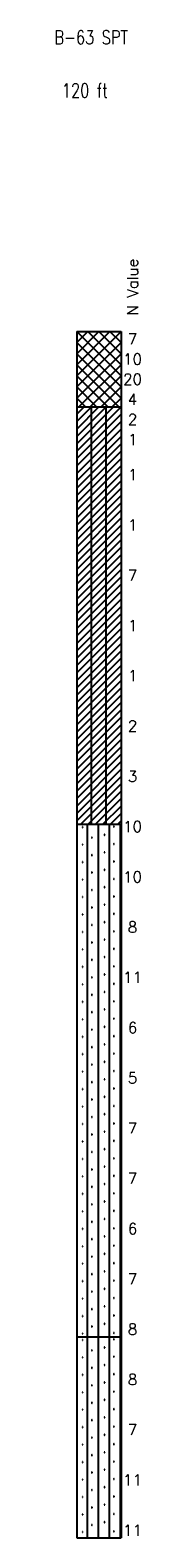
# Model space of a CAD drawing. Extents: x -973 to -50, y -112 to 38.
# Tile 13 of 16: x -258 to -250, y -112 to 37. Entities that reach past the tile are written whole.
import ezdxf
from ezdxf.enums import TextEntityAlignment as Align

# ---------------------------------------------------------------- set-up
doc = ezdxf.new("R2010")
doc.units = 0
doc.header["$MEASUREMENT"] = 0
doc.linetypes.add('SOLID', pattern=[0])
doc.layers.get('0').update_dxf_attribs({"linetype": 'SOLID'})
doc.styles.add('ROMAND', font='romand', dxfattribs={"height": 1})
doc.styles.get("Standard").update_dxf_attribs({"font": 'romans.shx'})

msp = doc.modelspace()

# ---------------------------------------------------------------- linework, layer by layer
for p, q in [((-256.19, 7.5), (-256.19, -92.5)), ((-256.19, 7.5), (-251.78, 7.5)), ((-256.19, 3.09), (-251.78, 7.5)), ((-256.19, 4.19), (-252.89, 7.5)), ((-256.19, 5.29), (-253.99, 7.5)), ((-256.19, 6.4), (-255.09, 7.5)), ((-256.19, 7.5), (-251.78, 3.09)), ((-255.09, 7.5), (-251.78, 4.19)), ((-253.99, 7.5), (-251.78, 5.29)), ((-252.89, 7.5), (-251.78, 6.4)), ((-251.78, 7.5), (-251.78, -92.5)), ((-251.78, 7.5), (-251.78, 7.5)), ((-256.19, 1.99), (-251.78, 6.4)), ((-256.19, 6.4), (-251.78, 1.99)), ((-256.19, 0.88), (-251.78, 5.29)), ((-256.19, 5.29), (-251.78, 0.88)), ((-256.19, 4.19), (-252, 0)), ((-256.19, 3.09), (-253.11, 0)), ((-255.97, 0), (-251.78, 4.19)), ((-254.87, 0), (-251.78, 3.09)), ((-256.19, 1.99), (-254.21, 0)), ((-253.77, 0), (-251.78, 1.99)), ((-256.19, 0.88), (-255.31, 0)), ((-256.19, -4.41), (-251.78, 0)), ((-256.19, -3.68), (-252.52, 0)), ((-256.19, -2.94), (-253.25, 0)), ((-256.19, -2.21), (-253.99, 0)), ((-256.19, -1.47), (-254.72, 0)), ((-256.19, -0.74), (-255.46, 0)), ((-256.19, 0), (-251.78, 0)), ((-254.72, -41.5), (-254.72, 0)), ((-253.25, -41.5), (-253.25, 0)), ((-252.66, 0), (-251.78, 0.88)), ((-256.19, -5.15), (-251.78, -0.74)), ((-256.19, -5.88), (-251.78, -1.47)), ((-256.19, -6.62), (-251.78, -2.21)), ((-256.19, -7.35), (-251.78, -2.94)), ((-256.19, -8.09), (-251.78, -3.68)), ((-256.19, -8.82), (-251.78, -4.41)), ((-256.19, -9.56), (-251.78, -5.15)), ((-256.19, -10.29), (-251.78, -5.88)), ((-256.19, -11.03), (-251.78, -6.62)), ((-256.19, -11.76), (-251.78, -7.35)), ((-256.19, -12.5), (-251.78, -8.09)), ((-256.19, -13.24), (-251.78, -8.82)), ((-256.19, -13.97), (-251.78, -9.56)), ((-256.19, -14.71), (-251.78, -10.29)), ((-256.19, -15.44), (-251.78, -11.03)), ((-256.19, -16.18), (-251.78, -11.76)), ((-256.19, -16.91), (-251.78, -12.5)), ((-256.19, -17.65), (-251.78, -13.24)), ((-256.19, -18.38), (-251.78, -13.97)), ((-256.19, -19.12), (-251.78, -14.71)), ((-256.19, -19.85), (-251.78, -15.44)), ((-256.19, -20.59), (-251.78, -16.18)), ((-256.19, -21.32), (-251.78, -16.91)), ((-256.19, -22.06), (-251.78, -17.65)), ((-256.19, -22.79), (-251.78, -18.38)), ((-256.19, -23.53), (-251.78, -19.12)), ((-256.19, -24.26), (-251.78, -19.85)), ((-256.19, -25), (-251.78, -20.59)), ((-256.19, -25.74), (-251.78, -21.32)), ((-256.19, -26.47), (-251.78, -22.06)), ((-256.19, -27.21), (-251.78, -22.79)), ((-256.19, -27.94), (-251.78, -23.53)), ((-256.19, -28.68), (-251.78, -24.26)), ((-256.19, -29.41), (-251.78, -25)), ((-256.19, -30.15), (-251.78, -25.74)), ((-256.19, -30.88), (-251.78, -26.47)), ((-256.19, -31.62), (-251.78, -27.21)), ((-256.19, -32.35), (-251.78, -27.94)), ((-256.19, -33.09), (-251.78, -28.68)), ((-256.19, -33.82), (-251.78, -29.41)), ((-256.19, -34.56), (-251.78, -30.15)), ((-256.19, -35.29), (-251.78, -30.88)), ((-256.19, -36.03), (-251.78, -31.62)), ((-256.19, -36.76), (-251.78, -32.35)), ((-256.19, -37.5), (-251.78, -33.09)), ((-256.19, -38.24), (-251.78, -33.82)), ((-256.19, -38.97), (-251.78, -34.56)), ((-256.19, -39.71), (-251.78, -35.29)), ((-256.19, -40.44), (-251.78, -36.03)), ((-256.19, -41.18), (-251.78, -36.76)), ((-255.78, -41.5), (-251.78, -37.5)), ((-255.05, -41.5), (-251.78, -38.24)), ((-254.31, -41.5), (-251.78, -38.97)), ((-253.58, -41.5), (-251.78, -39.71)), ((-252.84, -41.5), (-251.78, -40.44)), ((-256.19, -41.5), (-251.78, -41.5)), ((-255.62, -41.79), (-255.63, -41.81)), ((-255.63, -41.81), (-255.62, -41.84)), ((-255.59, -41.79), (-255.62, -41.79)), ((-255.62, -41.84), (-255.59, -41.84)), ((-255.57, -41.81), (-255.59, -41.79)), ((-255.59, -41.84), (-255.57, -41.81)), ((-255.11, -92.5), (-255.11, -41.5)), ((-254.02, -92.5), (-254.02, -41.5)), ((-252.94, -92.5), (-252.94, -41.5)), ((-252.5, -41.73), (-252.52, -41.75)), ((-252.52, -41.75), (-252.5, -41.78)), ((-252.47, -41.73), (-252.5, -41.73)), ((-252.5, -41.78), (-252.47, -41.78)), ((-252.46, -41.75), (-252.47, -41.73)), ((-252.47, -41.78), (-252.46, -41.75)), ((-252.11, -41.5), (-251.78, -41.18)), ((-251.85, -92.5), (-251.85, -41.5)), ((-254.69, -42.83), (-254.71, -42.85)), ((-254.71, -42.85), (-254.69, -42.88)), ((-254.66, -42.83), (-254.69, -42.83)), ((-254.69, -42.88), (-254.66, -42.88)), ((-254.65, -42.85), (-254.66, -42.83)), ((-254.66, -42.88), (-254.65, -42.85)), ((-253.43, -42.54), (-253.45, -42.57)), ((-253.45, -42.57), (-253.43, -42.59)), ((-253.41, -42.54), (-253.43, -42.54)), ((-253.43, -42.59), (-253.41, -42.59)), ((-253.39, -42.57), (-253.41, -42.54)), ((-253.41, -42.59), (-253.39, -42.57)), ((-252.5, -43.46), (-252.52, -43.49)), ((-252.52, -43.49), (-252.5, -43.51)), ((-252.47, -43.46), (-252.5, -43.46)), ((-252.46, -43.49), (-252.47, -43.46)), ((-252.47, -43.51), (-252.46, -43.49)), ((-255.62, -43.52), (-255.63, -43.55)), ((-255.63, -43.55), (-255.62, -43.57)), ((-255.59, -43.52), (-255.62, -43.52)), ((-255.62, -43.57), (-255.59, -43.57)), ((-255.57, -43.55), (-255.59, -43.52)), ((-255.59, -43.57), (-255.57, -43.55)), ((-254.69, -44.56), (-254.71, -44.59)), ((-254.71, -44.59), (-254.69, -44.61)), ((-254.66, -44.56), (-254.69, -44.56)), ((-254.69, -44.61), (-254.66, -44.61)), ((-254.65, -44.59), (-254.66, -44.56)), ((-254.66, -44.61), (-254.65, -44.59)), ((-253.43, -44.28), (-253.45, -44.31)), ((-253.45, -44.31), (-253.43, -44.33)), ((-253.41, -44.28), (-253.43, -44.28)), ((-253.43, -44.33), (-253.41, -44.33)), ((-253.39, -44.31), (-253.41, -44.28)), ((-253.41, -44.33), (-253.39, -44.31)), ((-252.5, -43.51), (-252.47, -43.51)), ((-255.62, -45.26), (-255.63, -45.28)), ((-255.63, -45.28), (-255.62, -45.31)), ((-255.59, -45.26), (-255.62, -45.26)), ((-255.62, -45.31), (-255.59, -45.31)), ((-255.57, -45.28), (-255.59, -45.26)), ((-255.59, -45.31), (-255.57, -45.28)), ((-254.69, -46.3), (-254.71, -46.32)), ((-254.71, -46.32), (-254.69, -46.35)), ((-254.66, -46.3), (-254.69, -46.3)), ((-254.69, -46.35), (-254.66, -46.35)), ((-254.65, -46.32), (-254.66, -46.3)), ((-254.66, -46.35), (-254.65, -46.32)), ((-253.43, -46.02), (-253.45, -46.04)), ((-253.45, -46.04), (-253.43, -46.07)), ((-253.41, -46.02), (-253.43, -46.02)), ((-253.43, -46.07), (-253.41, -46.07)), ((-253.39, -46.04), (-253.41, -46.02)), ((-253.41, -46.07), (-253.39, -46.04)), ((-252.5, -45.2), (-252.52, -45.23)), ((-252.52, -45.23), (-252.5, -45.25)), ((-252.47, -45.2), (-252.5, -45.2)), ((-252.5, -45.25), (-252.47, -45.25)), ((-252.46, -45.23), (-252.47, -45.2)), ((-252.47, -45.25), (-252.46, -45.23)), ((-255.62, -47), (-255.63, -47.02)), ((-255.63, -47.02), (-255.62, -47.05)), ((-255.59, -47), (-255.62, -47)), ((-255.62, -47.05), (-255.59, -47.05)), ((-255.57, -47.02), (-255.59, -47)), ((-255.59, -47.05), (-255.57, -47.02)), ((-253.43, -47.75), (-253.45, -47.78)), ((-253.45, -47.78), (-253.43, -47.81)), ((-253.41, -47.75), (-253.43, -47.75)), ((-253.43, -47.81), (-253.41, -47.81)), ((-253.39, -47.78), (-253.41, -47.75)), ((-253.41, -47.81), (-253.39, -47.78)), ((-252.5, -46.94), (-252.52, -46.96)), ((-252.52, -46.96), (-252.5, -46.99)), ((-252.47, -46.94), (-252.5, -46.94)), ((-252.5, -46.99), (-252.47, -46.99)), ((-252.46, -46.96), (-252.47, -46.94)), ((-252.47, -46.99), (-252.46, -46.96)), ((-255.62, -48.73), (-255.63, -48.76)), ((-255.63, -48.76), (-255.62, -48.78)), ((-255.59, -48.73), (-255.62, -48.73)), ((-255.62, -48.78), (-255.59, -48.78)), ((-255.57, -48.76), (-255.59, -48.73)), ((-255.59, -48.78), (-255.57, -48.76)), ((-254.69, -48.04), (-254.71, -48.06)), ((-254.71, -48.06), (-254.69, -48.09)), ((-254.66, -48.04), (-254.69, -48.04)), ((-254.69, -48.09), (-254.66, -48.09)), ((-254.65, -48.06), (-254.66, -48.04)), ((-254.66, -48.09), (-254.65, -48.06)), ((-252.5, -48.68), (-252.52, -48.7)), ((-252.52, -48.7), (-252.5, -48.73)), ((-252.47, -48.68), (-252.5, -48.68)), ((-252.5, -48.73), (-252.47, -48.73)), ((-252.46, -48.7), (-252.47, -48.68)), ((-252.47, -48.73), (-252.46, -48.7)), ((-255.62, -50.47), (-255.63, -50.49)), ((-255.63, -50.49), (-255.62, -50.52)), ((-255.59, -50.47), (-255.62, -50.47)), ((-255.62, -50.52), (-255.59, -50.52)), ((-255.57, -50.49), (-255.59, -50.47)), ((-255.59, -50.52), (-255.57, -50.49)), ((-254.69, -49.77), (-254.71, -49.8)), ((-254.71, -49.8), (-254.69, -49.82)), ((-254.66, -49.77), (-254.69, -49.77)), ((-254.69, -49.82), (-254.66, -49.82)), ((-254.65, -49.8), (-254.66, -49.77)), ((-254.66, -49.82), (-254.65, -49.8)), ((-253.43, -49.49), (-253.45, -49.52)), ((-253.45, -49.52), (-253.43, -49.54)), ((-253.41, -49.49), (-253.43, -49.49)), ((-253.43, -49.54), (-253.41, -49.54)), ((-253.39, -49.52), (-253.41, -49.49)), ((-253.41, -49.54), (-253.39, -49.52)), ((-252.5, -50.41), (-252.52, -50.44)), ((-252.52, -50.44), (-252.5, -50.46)), ((-252.47, -50.41), (-252.5, -50.41)), ((-252.5, -50.46), (-252.47, -50.46)), ((-252.46, -50.44), (-252.47, -50.41)), ((-252.47, -50.46), (-252.46, -50.44)), ((-255.62, -52.21), (-255.63, -52.23)), ((-255.63, -52.23), (-255.62, -52.26)), ((-255.59, -52.21), (-255.62, -52.21)), ((-255.62, -52.26), (-255.59, -52.26)), ((-255.57, -52.23), (-255.59, -52.21)), ((-255.59, -52.26), (-255.57, -52.23)), ((-254.69, -51.51), (-254.71, -51.53)), ((-254.71, -51.53), (-254.69, -51.56)), ((-254.66, -51.51), (-254.69, -51.51)), ((-254.69, -51.56), (-254.66, -51.56)), ((-254.65, -51.53), (-254.66, -51.51)), ((-254.66, -51.56), (-254.65, -51.53)), ((-253.43, -51.23), (-253.45, -51.25)), ((-253.45, -51.25), (-253.43, -51.28)), ((-253.41, -51.23), (-253.43, -51.23)), ((-253.43, -51.28), (-253.41, -51.28)), ((-253.39, -51.25), (-253.41, -51.23)), ((-253.41, -51.28), (-253.39, -51.25)), ((-252.5, -52.15), (-252.52, -52.17)), ((-252.52, -52.17), (-252.5, -52.2)), ((-252.47, -52.15), (-252.5, -52.15)), ((-252.5, -52.2), (-252.47, -52.2)), ((-252.46, -52.17), (-252.47, -52.15)), ((-252.47, -52.2), (-252.46, -52.17)), ((-255.62, -53.94), (-255.63, -53.97)), ((-255.63, -53.97), (-255.62, -53.99)), ((-255.59, -53.94), (-255.62, -53.94)), ((-255.57, -53.97), (-255.59, -53.94)), ((-255.59, -53.99), (-255.57, -53.97)), ((-254.69, -53.25), (-254.71, -53.27)), ((-254.71, -53.27), (-254.69, -53.3)), ((-254.66, -53.25), (-254.69, -53.25)), ((-254.69, -53.3), (-254.66, -53.3)), ((-254.65, -53.27), (-254.66, -53.25)), ((-254.66, -53.3), (-254.65, -53.27)), ((-253.43, -52.97), (-253.45, -52.99)), ((-253.45, -52.99), (-253.43, -53.02)), ((-253.41, -52.97), (-253.43, -52.97)), ((-253.43, -53.02), (-253.41, -53.02)), ((-253.39, -52.99), (-253.41, -52.97)), ((-253.41, -53.02), (-253.39, -52.99)), ((-252.5, -53.89), (-252.52, -53.91)), ((-252.52, -53.91), (-252.5, -53.94)), ((-252.47, -53.89), (-252.5, -53.89)), ((-252.5, -53.94), (-252.47, -53.94)), ((-252.46, -53.91), (-252.47, -53.89)), ((-252.47, -53.94), (-252.46, -53.91)), ((-255.62, -53.99), (-255.59, -53.99)), ((-254.69, -54.98), (-254.71, -55.01)), ((-254.71, -55.01), (-254.69, -55.03)), ((-254.66, -54.98), (-254.69, -54.98)), ((-254.69, -55.03), (-254.66, -55.03)), ((-254.65, -55.01), (-254.66, -54.98)), ((-254.66, -55.03), (-254.65, -55.01)), ((-253.43, -54.7), (-253.45, -54.73)), ((-253.45, -54.73), (-253.43, -54.75)), ((-253.41, -54.7), (-253.43, -54.7)), ((-253.43, -54.75), (-253.41, -54.75)), ((-253.39, -54.73), (-253.41, -54.7)), ((-253.41, -54.75), (-253.39, -54.73)), ((-255.62, -55.68), (-255.63, -55.71)), ((-255.63, -55.71), (-255.62, -55.73)), ((-255.59, -55.68), (-255.62, -55.68)), ((-255.62, -55.73), (-255.59, -55.73)), ((-255.57, -55.71), (-255.59, -55.68)), ((-255.59, -55.73), (-255.57, -55.71)), ((-254.69, -56.72), (-254.71, -56.75)), ((-254.71, -56.75), (-254.69, -56.77)), ((-254.66, -56.72), (-254.69, -56.72)), ((-254.69, -56.77), (-254.66, -56.77)), ((-254.65, -56.75), (-254.66, -56.72)), ((-254.66, -56.77), (-254.65, -56.75)), ((-253.43, -56.44), (-253.45, -56.46)), ((-253.45, -56.46), (-253.43, -56.49)), ((-253.41, -56.44), (-253.43, -56.44)), ((-253.43, -56.49), (-253.41, -56.49)), ((-253.39, -56.46), (-253.41, -56.44)), ((-253.41, -56.49), (-253.39, -56.46)), ((-252.5, -55.62), (-252.52, -55.65)), ((-252.52, -55.65), (-252.5, -55.67)), ((-252.47, -55.62), (-252.5, -55.62)), ((-252.5, -55.67), (-252.47, -55.67)), ((-252.46, -55.65), (-252.47, -55.62)), ((-252.47, -55.67), (-252.46, -55.65)), ((-255.62, -57.42), (-255.63, -57.44)), ((-255.63, -57.44), (-255.62, -57.47)), ((-255.59, -57.42), (-255.62, -57.42)), ((-255.62, -57.47), (-255.59, -57.47)), ((-255.57, -57.44), (-255.59, -57.42)), ((-255.59, -57.47), (-255.57, -57.44)), ((-254.69, -58.46), (-254.71, -58.48)), ((-254.71, -58.48), (-254.69, -58.51)), ((-254.66, -58.46), (-254.69, -58.46)), ((-254.65, -58.48), (-254.66, -58.46)), ((-254.66, -58.51), (-254.65, -58.48)), ((-253.43, -58.18), (-253.45, -58.2)), ((-253.45, -58.2), (-253.43, -58.23)), ((-253.41, -58.18), (-253.43, -58.18)), ((-253.43, -58.23), (-253.41, -58.23)), ((-253.39, -58.2), (-253.41, -58.18)), ((-253.41, -58.23), (-253.39, -58.2)), ((-252.5, -57.36), (-252.52, -57.38)), ((-252.52, -57.38), (-252.5, -57.41)), ((-252.47, -57.36), (-252.5, -57.36)), ((-252.5, -57.41), (-252.47, -57.41)), ((-252.46, -57.38), (-252.47, -57.36)), ((-252.47, -57.41), (-252.46, -57.38)), ((-255.62, -59.15), (-255.63, -59.18)), ((-255.63, -59.18), (-255.62, -59.2)), ((-255.59, -59.15), (-255.62, -59.15)), ((-255.62, -59.2), (-255.59, -59.2)), ((-255.57, -59.18), (-255.59, -59.15)), ((-255.59, -59.2), (-255.57, -59.18)), ((-254.69, -58.51), (-254.66, -58.51)), ((-253.43, -59.91), (-253.45, -59.94)), ((-253.45, -59.94), (-253.43, -59.96)), ((-253.41, -59.91), (-253.43, -59.91)), ((-253.43, -59.96), (-253.41, -59.96)), ((-253.39, -59.94), (-253.41, -59.91)), ((-253.41, -59.96), (-253.39, -59.94)), ((-252.5, -59.1), (-252.52, -59.12)), ((-252.52, -59.12), (-252.5, -59.15)), ((-252.47, -59.1), (-252.5, -59.1)), ((-252.5, -59.15), (-252.47, -59.15)), ((-252.46, -59.12), (-252.47, -59.1)), ((-252.47, -59.15), (-252.46, -59.12)), ((-255.62, -60.89), (-255.63, -60.92)), ((-255.63, -60.92), (-255.62, -60.94)), ((-255.59, -60.89), (-255.62, -60.89)), ((-255.62, -60.94), (-255.59, -60.94)), ((-255.57, -60.92), (-255.59, -60.89)), ((-255.59, -60.94), (-255.57, -60.92)), ((-254.69, -60.19), (-254.71, -60.22)), ((-254.71, -60.22), (-254.69, -60.24)), ((-254.66, -60.19), (-254.69, -60.19)), ((-254.69, -60.24), (-254.66, -60.24)), ((-254.65, -60.22), (-254.66, -60.19)), ((-254.66, -60.24), (-254.65, -60.22)), ((-252.5, -60.83), (-252.52, -60.86)), ((-252.52, -60.86), (-252.5, -60.88)), ((-252.47, -60.83), (-252.5, -60.83)), ((-252.5, -60.88), (-252.47, -60.88)), ((-252.46, -60.86), (-252.47, -60.83)), ((-252.47, -60.88), (-252.46, -60.86)), ((-255.62, -62.63), (-255.63, -62.65)), ((-255.63, -62.65), (-255.62, -62.68)), ((-255.59, -62.63), (-255.62, -62.63)), ((-255.62, -62.68), (-255.59, -62.68)), ((-255.57, -62.65), (-255.59, -62.63)), ((-255.59, -62.68), (-255.57, -62.65)), ((-254.69, -61.93), (-254.71, -61.96)), ((-254.71, -61.96), (-254.69, -61.98)), ((-254.66, -61.93), (-254.69, -61.93)), ((-254.69, -61.98), (-254.66, -61.98)), ((-254.65, -61.96), (-254.66, -61.93)), ((-254.66, -61.98), (-254.65, -61.96)), ((-253.43, -61.65), (-253.45, -61.68)), ((-253.45, -61.68), (-253.43, -61.7)), ((-253.41, -61.65), (-253.43, -61.65)), ((-253.43, -61.7), (-253.41, -61.7)), ((-253.39, -61.68), (-253.41, -61.65)), ((-253.41, -61.7), (-253.39, -61.68)), ((-252.5, -62.57), (-252.52, -62.6)), ((-252.52, -62.6), (-252.5, -62.62)), ((-252.47, -62.57), (-252.5, -62.57)), ((-252.5, -62.62), (-252.47, -62.62)), ((-252.46, -62.6), (-252.47, -62.57)), ((-252.47, -62.62), (-252.46, -62.6)), ((-255.62, -64.37), (-255.63, -64.39)), ((-255.63, -64.39), (-255.62, -64.42)), ((-255.59, -64.37), (-255.62, -64.37)), ((-255.62, -64.42), (-255.59, -64.42)), ((-255.57, -64.39), (-255.59, -64.37)), ((-255.59, -64.42), (-255.57, -64.39)), ((-254.69, -63.67), (-254.71, -63.69)), ((-254.71, -63.69), (-254.69, -63.72)), ((-254.66, -63.67), (-254.69, -63.67)), ((-254.69, -63.72), (-254.66, -63.72)), ((-254.65, -63.69), (-254.66, -63.67)), ((-254.66, -63.72), (-254.65, -63.69)), ((-253.43, -63.39), (-253.45, -63.41)), ((-253.45, -63.41), (-253.43, -63.44)), ((-253.41, -63.39), (-253.43, -63.39)), ((-253.43, -63.44), (-253.41, -63.44)), ((-253.39, -63.41), (-253.41, -63.39)), ((-253.41, -63.44), (-253.39, -63.41)), ((-252.5, -64.31), (-252.52, -64.33)), ((-252.52, -64.33), (-252.5, -64.36)), ((-252.47, -64.31), (-252.5, -64.31)), ((-252.5, -64.36), (-252.47, -64.36)), ((-252.46, -64.33), (-252.47, -64.31)), ((-252.47, -64.36), (-252.46, -64.33)), ((-254.69, -65.41), (-254.71, -65.43)), ((-254.71, -65.43), (-254.69, -65.45)), ((-254.66, -65.41), (-254.69, -65.41)), ((-254.69, -65.45), (-254.66, -65.45)), ((-254.65, -65.43), (-254.66, -65.41)), ((-254.66, -65.45), (-254.65, -65.43)), ((-253.43, -65.12), (-253.45, -65.15)), ((-253.45, -65.15), (-253.43, -65.17)), ((-253.41, -65.12), (-253.43, -65.12)), ((-253.43, -65.17), (-253.41, -65.17)), ((-253.39, -65.15), (-253.41, -65.12)), ((-253.41, -65.17), (-253.39, -65.15)), ((-255.62, -66.1), (-255.63, -66.13)), ((-255.63, -66.13), (-255.62, -66.15)), ((-255.59, -66.1), (-255.62, -66.1)), ((-255.62, -66.15), (-255.59, -66.15)), ((-255.57, -66.13), (-255.59, -66.1)), ((-255.59, -66.15), (-255.57, -66.13)), ((-254.69, -67.14), (-254.71, -67.17)), ((-254.71, -67.17), (-254.69, -67.19)), ((-254.66, -67.14), (-254.69, -67.14)), ((-254.69, -67.19), (-254.66, -67.19)), ((-254.65, -67.17), (-254.66, -67.14)), ((-254.66, -67.19), (-254.65, -67.17)), ((-253.43, -66.86), (-253.45, -66.89)), ((-253.45, -66.89), (-253.43, -66.91)), ((-253.41, -66.86), (-253.43, -66.86)), ((-253.43, -66.91), (-253.41, -66.91)), ((-253.39, -66.89), (-253.41, -66.86)), ((-253.41, -66.91), (-253.39, -66.89)), ((-252.5, -66.04), (-252.52, -66.07)), ((-252.52, -66.07), (-252.5, -66.09)), ((-252.47, -66.04), (-252.5, -66.04)), ((-252.5, -66.09), (-252.47, -66.09)), ((-252.46, -66.07), (-252.47, -66.04)), ((-252.47, -66.09), (-252.46, -66.07)), ((-255.62, -67.84), (-255.63, -67.86)), ((-255.63, -67.86), (-255.62, -67.89)), ((-255.59, -67.84), (-255.62, -67.84)), ((-255.62, -67.89), (-255.59, -67.89)), ((-255.57, -67.86), (-255.59, -67.84)), ((-255.59, -67.89), (-255.57, -67.86)), ((-254.69, -68.88), (-254.71, -68.9)), ((-254.71, -68.9), (-254.69, -68.93)), ((-254.66, -68.88), (-254.69, -68.88)), ((-254.69, -68.93), (-254.66, -68.93)), ((-254.65, -68.9), (-254.66, -68.88)), ((-254.66, -68.93), (-254.65, -68.9)), ((-253.43, -68.6), (-253.45, -68.62)), ((-253.45, -68.62), (-253.43, -68.65)), ((-253.41, -68.6), (-253.43, -68.6)), ((-253.43, -68.65), (-253.41, -68.65)), ((-253.39, -68.62), (-253.41, -68.6)), ((-253.41, -68.65), (-253.39, -68.62)), ((-252.5, -67.78), (-252.52, -67.81)), ((-252.52, -67.81), (-252.5, -67.83)), ((-252.47, -67.78), (-252.5, -67.78)), ((-252.5, -67.83), (-252.47, -67.83)), ((-252.46, -67.81), (-252.47, -67.78)), ((-252.47, -67.83), (-252.46, -67.81)), ((-255.62, -69.58), (-255.63, -69.6)), ((-255.63, -69.6), (-255.62, -69.63)), ((-255.59, -69.58), (-255.62, -69.58)), ((-255.62, -69.63), (-255.59, -69.63)), ((-255.57, -69.6), (-255.59, -69.58)), ((-255.59, -69.63), (-255.57, -69.6)), ((-253.43, -70.33), (-253.45, -70.36)), ((-253.45, -70.36), (-253.43, -70.38)), ((-253.41, -70.33), (-253.43, -70.33)), ((-253.43, -70.38), (-253.41, -70.38)), ((-253.39, -70.36), (-253.41, -70.33)), ((-253.41, -70.38), (-253.39, -70.36)), ((-252.5, -69.52), (-252.52, -69.54)), ((-252.52, -69.54), (-252.5, -69.57)), ((-252.47, -69.52), (-252.5, -69.52)), ((-252.5, -69.57), (-252.47, -69.57)), ((-252.46, -69.54), (-252.47, -69.52)), ((-252.47, -69.57), (-252.46, -69.54)), ((-255.62, -71.31), (-255.63, -71.34)), ((-255.63, -71.34), (-255.62, -71.36)), ((-255.59, -71.31), (-255.62, -71.31)), ((-255.62, -71.36), (-255.59, -71.36)), ((-255.57, -71.34), (-255.59, -71.31)), ((-255.59, -71.36), (-255.57, -71.34)), ((-254.69, -70.62), (-254.71, -70.64)), ((-254.71, -70.64), (-254.69, -70.67)), ((-254.66, -70.62), (-254.69, -70.62)), ((-254.69, -70.67), (-254.66, -70.67)), ((-254.65, -70.64), (-254.66, -70.62)), ((-254.66, -70.67), (-254.65, -70.64)), ((-252.5, -71.26), (-252.52, -71.28)), ((-252.52, -71.28), (-252.5, -71.31)), ((-252.47, -71.26), (-252.5, -71.26)), ((-252.5, -71.31), (-252.47, -71.31)), ((-252.46, -71.28), (-252.47, -71.26)), ((-252.47, -71.31), (-252.46, -71.28)), ((-255.62, -73.05), (-255.63, -73.07)), ((-255.63, -73.07), (-255.62, -73.1)), ((-255.59, -73.05), (-255.62, -73.05)), ((-255.62, -73.1), (-255.59, -73.1)), ((-255.57, -73.07), (-255.59, -73.05)), ((-255.59, -73.1), (-255.57, -73.07)), ((-254.69, -72.35), (-254.71, -72.38)), ((-254.71, -72.38), (-254.69, -72.4)), ((-254.66, -72.35), (-254.69, -72.35)), ((-254.69, -72.4), (-254.66, -72.4)), ((-254.65, -72.38), (-254.66, -72.35)), ((-254.66, -72.4), (-254.65, -72.38)), ((-253.43, -72.07), (-253.45, -72.1)), ((-253.45, -72.1), (-253.43, -72.12)), ((-253.41, -72.07), (-253.43, -72.07)), ((-253.43, -72.12), (-253.41, -72.12)), ((-253.39, -72.1), (-253.41, -72.07)), ((-253.41, -72.12), (-253.39, -72.1)), ((-252.5, -72.99), (-252.52, -73.02)), ((-252.52, -73.02), (-252.5, -73.04)), ((-252.47, -72.99), (-252.5, -72.99)), ((-252.5, -73.04), (-252.47, -73.04)), ((-252.46, -73.02), (-252.47, -72.99)), ((-252.47, -73.04), (-252.46, -73.02)), ((-255.62, -74.79), (-255.63, -74.81)), ((-255.63, -74.81), (-255.62, -74.84)), ((-255.59, -74.79), (-255.62, -74.79)), ((-255.62, -74.84), (-255.59, -74.84)), ((-255.57, -74.81), (-255.59, -74.79)), ((-255.59, -74.84), (-255.57, -74.81)), ((-254.69, -74.09), (-254.71, -74.11)), ((-254.71, -74.11), (-254.69, -74.14)), ((-254.66, -74.09), (-254.69, -74.09)), ((-254.69, -74.14), (-254.66, -74.14)), ((-254.65, -74.11), (-254.66, -74.09)), ((-254.66, -74.14), (-254.65, -74.11)), ((-253.43, -73.81), (-253.45, -73.83)), ((-253.45, -73.83), (-253.43, -73.86)), ((-253.41, -73.81), (-253.43, -73.81)), ((-253.43, -73.86), (-253.41, -73.86)), ((-253.39, -73.83), (-253.41, -73.81)), ((-253.41, -73.86), (-253.39, -73.83)), ((-252.5, -74.73), (-252.52, -74.75)), ((-252.52, -74.75), (-252.5, -74.78)), ((-252.47, -74.73), (-252.5, -74.73)), ((-252.5, -74.78), (-252.47, -74.78)), ((-252.46, -74.75), (-252.47, -74.73)), ((-252.47, -74.78), (-252.46, -74.75)), ((-254.69, -75.83), (-254.71, -75.85)), ((-254.71, -75.85), (-254.69, -75.88)), ((-254.66, -75.83), (-254.69, -75.83)), ((-254.69, -75.88), (-254.66, -75.88)), ((-254.65, -75.85), (-254.66, -75.83)), ((-254.66, -75.88), (-254.65, -75.85)), ((-253.43, -75.55), (-253.45, -75.57)), ((-253.45, -75.57), (-253.43, -75.6)), ((-253.41, -75.55), (-253.43, -75.55)), ((-253.43, -75.6), (-253.41, -75.6)), ((-253.39, -75.57), (-253.41, -75.55)), ((-253.41, -75.6), (-253.39, -75.57)), ((-252.5, -76.47), (-252.52, -76.49)), ((-252.47, -76.47), (-252.5, -76.47)), ((-252.46, -76.49), (-252.47, -76.47)), ((-255.62, -76.52), (-255.63, -76.55)), ((-255.63, -76.55), (-255.62, -76.57)), ((-255.59, -76.52), (-255.62, -76.52)), ((-255.62, -76.57), (-255.59, -76.57)), ((-255.57, -76.55), (-255.59, -76.52)), ((-255.59, -76.57), (-255.57, -76.55)), ((-254.69, -77.56), (-254.71, -77.59)), ((-254.71, -77.59), (-254.69, -77.61)), ((-254.66, -77.56), (-254.69, -77.56)), ((-254.69, -77.61), (-254.66, -77.61)), ((-254.65, -77.59), (-254.66, -77.56)), ((-254.66, -77.61), (-254.65, -77.59)), ((-253.43, -77.28), (-253.45, -77.31)), ((-253.45, -77.31), (-253.43, -77.33)), ((-253.41, -77.28), (-253.43, -77.28)), ((-253.43, -77.33), (-253.41, -77.33)), ((-253.39, -77.31), (-253.41, -77.28)), ((-253.41, -77.33), (-253.39, -77.31)), ((-252.52, -76.49), (-252.5, -76.52)), ((-252.5, -76.52), (-252.47, -76.52)), ((-252.47, -76.52), (-252.46, -76.49)), ((-255.62, -78.26), (-255.63, -78.29)), ((-255.63, -78.29), (-255.62, -78.31)), ((-255.59, -78.26), (-255.62, -78.26)), ((-255.62, -78.31), (-255.59, -78.31)), ((-255.57, -78.29), (-255.59, -78.26)), ((-255.59, -78.31), (-255.57, -78.29)), ((-254.69, -79.3), (-254.71, -79.33)), ((-254.71, -79.33), (-254.69, -79.35)), ((-254.66, -79.3), (-254.69, -79.3)), ((-254.69, -79.35), (-254.66, -79.35)), ((-254.65, -79.33), (-254.66, -79.3)), ((-254.66, -79.35), (-254.65, -79.33)), ((-253.43, -79.02), (-253.45, -79.04)), ((-253.45, -79.04), (-253.43, -79.07)), ((-253.41, -79.02), (-253.43, -79.02)), ((-253.43, -79.07), (-253.41, -79.07)), ((-253.39, -79.04), (-253.41, -79.02)), ((-253.41, -79.07), (-253.39, -79.04)), ((-252.5, -78.2), (-252.52, -78.23)), ((-252.52, -78.23), (-252.5, -78.25)), ((-252.47, -78.2), (-252.5, -78.2)), ((-252.5, -78.25), (-252.47, -78.25)), ((-252.46, -78.23), (-252.47, -78.2)), ((-252.47, -78.25), (-252.46, -78.23)), ((-255.62, -80), (-255.63, -80.02)), ((-255.63, -80.02), (-255.62, -80.05)), ((-255.59, -80), (-255.62, -80)), ((-255.62, -80.05), (-255.59, -80.05)), ((-255.57, -80.02), (-255.59, -80)), ((-255.59, -80.05), (-255.57, -80.02)), ((-253.43, -80.76), (-253.45, -80.78)), ((-253.45, -80.78), (-253.43, -80.81)), ((-253.41, -80.76), (-253.43, -80.76)), ((-253.43, -80.81), (-253.41, -80.81)), ((-253.39, -80.78), (-253.41, -80.76)), ((-253.41, -80.81), (-253.39, -80.78)), ((-252.5, -79.94), (-252.52, -79.96)), ((-252.52, -79.96), (-252.5, -79.99)), ((-252.47, -79.94), (-252.5, -79.94)), ((-252.5, -79.99), (-252.47, -79.99)), ((-252.46, -79.96), (-252.47, -79.94)), ((-252.47, -79.99), (-252.46, -79.96)), ((-255.62, -81.73), (-255.63, -81.76)), ((-255.63, -81.76), (-255.62, -81.78)), ((-255.59, -81.73), (-255.62, -81.73)), ((-255.62, -81.78), (-255.59, -81.78)), ((-255.57, -81.76), (-255.59, -81.73)), ((-255.59, -81.78), (-255.57, -81.76)), ((-254.69, -81.04), (-254.71, -81.06)), ((-254.71, -81.06), (-254.69, -81.09)), ((-254.66, -81.04), (-254.69, -81.04)), ((-254.69, -81.09), (-254.66, -81.09)), ((-254.65, -81.06), (-254.66, -81.04)), ((-254.66, -81.09), (-254.65, -81.06)), ((-252.5, -81.68), (-252.52, -81.7)), ((-252.52, -81.7), (-252.5, -81.73)), ((-252.47, -81.68), (-252.5, -81.68)), ((-252.5, -81.73), (-252.47, -81.73)), ((-252.46, -81.7), (-252.47, -81.68)), ((-252.47, -81.73), (-252.46, -81.7)), ((-255.62, -83.47), (-255.63, -83.5)), ((-255.63, -83.5), (-255.62, -83.52)), ((-255.59, -83.47), (-255.62, -83.47)), ((-255.62, -83.52), (-255.59, -83.52)), ((-255.57, -83.5), (-255.59, -83.47)), ((-255.59, -83.52), (-255.57, -83.5)), ((-254.69, -82.77), (-254.71, -82.8)), ((-254.71, -82.8), (-254.69, -82.82)), ((-254.66, -82.77), (-254.69, -82.77)), ((-254.69, -82.82), (-254.66, -82.82)), ((-254.65, -82.8), (-254.66, -82.77)), ((-254.66, -82.82), (-254.65, -82.8)), ((-253.43, -82.49), (-253.45, -82.52)), ((-253.45, -82.52), (-253.43, -82.54)), ((-253.41, -82.49), (-253.43, -82.49)), ((-253.43, -82.54), (-253.41, -82.54)), ((-253.39, -82.52), (-253.41, -82.49)), ((-253.41, -82.54), (-253.39, -82.52)), ((-252.5, -83.41), (-252.52, -83.44)), ((-252.52, -83.44), (-252.5, -83.46)), ((-252.47, -83.41), (-252.5, -83.41)), ((-252.5, -83.46), (-252.47, -83.46)), ((-252.46, -83.44), (-252.47, -83.41)), ((-252.47, -83.46), (-252.46, -83.44)), ((-255.62, -85.21), (-255.63, -85.23)), ((-255.63, -85.23), (-255.62, -85.26)), ((-255.59, -85.21), (-255.62, -85.21)), ((-255.62, -85.26), (-255.59, -85.26)), ((-255.57, -85.23), (-255.59, -85.21)), ((-255.59, -85.26), (-255.57, -85.23)), ((-254.69, -84.51), (-254.71, -84.54)), ((-254.71, -84.54), (-254.69, -84.56)), ((-254.66, -84.51), (-254.69, -84.51)), ((-254.69, -84.56), (-254.66, -84.56)), ((-254.65, -84.54), (-254.66, -84.51)), ((-254.66, -84.56), (-254.65, -84.54)), ((-253.43, -84.23), (-253.45, -84.26)), ((-253.45, -84.26), (-253.43, -84.28)), ((-253.41, -84.23), (-253.43, -84.23)), ((-253.43, -84.28), (-253.41, -84.28)), ((-253.39, -84.26), (-253.41, -84.23)), ((-253.41, -84.28), (-253.39, -84.26)), ((-252.5, -85.15), (-252.52, -85.18)), ((-252.52, -85.18), (-252.5, -85.2)), ((-252.47, -85.15), (-252.5, -85.15)), ((-252.5, -85.2), (-252.47, -85.2)), ((-252.46, -85.18), (-252.47, -85.15)), ((-252.47, -85.2), (-252.46, -85.18)), ((-255.62, -86.95), (-255.63, -86.97)), ((-255.63, -86.97), (-255.62, -87)), ((-255.59, -86.95), (-255.62, -86.95)), ((-255.57, -86.97), (-255.59, -86.95)), ((-255.59, -87), (-255.57, -86.97)), ((-254.69, -86.25), (-254.71, -86.27)), ((-254.71, -86.27), (-254.69, -86.3)), ((-254.66, -86.25), (-254.69, -86.25)), ((-254.69, -86.3), (-254.66, -86.3)), ((-254.65, -86.27), (-254.66, -86.25)), ((-254.66, -86.3), (-254.65, -86.27)), ((-253.43, -85.97), (-253.45, -85.99)), ((-253.45, -85.99), (-253.43, -86.02)), ((-253.41, -85.97), (-253.43, -85.97)), ((-253.43, -86.02), (-253.41, -86.02)), ((-253.39, -85.99), (-253.41, -85.97)), ((-253.41, -86.02), (-253.39, -85.99)), ((-252.5, -86.89), (-252.52, -86.91)), ((-252.52, -86.91), (-252.5, -86.94)), ((-252.47, -86.89), (-252.5, -86.89)), ((-252.5, -86.94), (-252.47, -86.94)), ((-252.46, -86.91), (-252.47, -86.89)), ((-252.47, -86.94), (-252.46, -86.91)), ((-255.62, -87), (-255.59, -87)), ((-254.69, -87.99), (-254.71, -88.01)), ((-254.71, -88.01), (-254.69, -88.03)), ((-254.66, -87.99), (-254.69, -87.99)), ((-254.69, -88.03), (-254.66, -88.03)), ((-254.65, -88.01), (-254.66, -87.99)), ((-254.66, -88.03), (-254.65, -88.01)), ((-253.43, -87.7), (-253.45, -87.73)), ((-253.45, -87.73), (-253.43, -87.75)), ((-253.41, -87.7), (-253.43, -87.7)), ((-253.43, -87.75), (-253.41, -87.75)), ((-253.39, -87.73), (-253.41, -87.7)), ((-253.41, -87.75), (-253.39, -87.73)), ((-255.62, -88.68), (-255.63, -88.71)), ((-255.63, -88.71), (-255.62, -88.73)), ((-255.59, -88.68), (-255.62, -88.68)), ((-255.62, -88.73), (-255.59, -88.73)), ((-255.57, -88.71), (-255.59, -88.68)), ((-255.59, -88.73), (-255.57, -88.71)), ((-254.69, -89.72), (-254.71, -89.75)), ((-254.71, -89.75), (-254.69, -89.77)), ((-254.66, -89.72), (-254.69, -89.72)), ((-254.69, -89.77), (-254.66, -89.77)), ((-254.65, -89.75), (-254.66, -89.72)), ((-254.66, -89.77), (-254.65, -89.75)), ((-253.43, -89.44), (-253.45, -89.47)), ((-253.45, -89.47), (-253.43, -89.49)), ((-253.41, -89.44), (-253.43, -89.44)), ((-253.43, -89.49), (-253.41, -89.49)), ((-253.39, -89.47), (-253.41, -89.44)), ((-253.41, -89.49), (-253.39, -89.47)), ((-252.5, -88.62), (-252.52, -88.65)), ((-252.52, -88.65), (-252.5, -88.67)), ((-252.47, -88.62), (-252.5, -88.62)), ((-252.5, -88.67), (-252.47, -88.67)), ((-252.46, -88.65), (-252.47, -88.62)), ((-252.47, -88.67), (-252.46, -88.65)), ((-255.62, -90.42), (-255.63, -90.44)), ((-255.63, -90.44), (-255.62, -90.47)), ((-255.59, -90.42), (-255.62, -90.42)), ((-255.62, -90.47), (-255.59, -90.47)), ((-255.57, -90.44), (-255.59, -90.42)), ((-255.59, -90.47), (-255.57, -90.44)), ((-254.69, -91.46), (-254.71, -91.48)), ((-254.66, -91.46), (-254.69, -91.46)), ((-254.65, -91.48), (-254.66, -91.46)), ((-253.43, -91.18), (-253.45, -91.2)), ((-253.45, -91.2), (-253.43, -91.23)), ((-253.41, -91.18), (-253.43, -91.18)), ((-253.43, -91.23), (-253.41, -91.23)), ((-253.39, -91.2), (-253.41, -91.18)), ((-253.41, -91.23), (-253.39, -91.2)), ((-252.5, -90.36), (-252.52, -90.39)), ((-252.52, -90.39), (-252.5, -90.41)), ((-252.47, -90.36), (-252.5, -90.36)), ((-252.5, -90.41), (-252.47, -90.41)), ((-252.46, -90.39), (-252.47, -90.36)), ((-252.47, -90.41), (-252.46, -90.39)), ((-256.19, -92.5), (-256.19, -112.5)), ((-256.19, -92.5), (-251.78, -92.5)), ((-256.19, -92.5), (-251.78, -92.5)), ((-255.62, -92.16), (-255.63, -92.18)), ((-255.63, -92.18), (-255.62, -92.21)), ((-255.62, -92.79), (-255.63, -92.81)), ((-255.63, -92.81), (-255.62, -92.84)), ((-255.59, -92.16), (-255.62, -92.16)), ((-255.62, -92.21), (-255.59, -92.21)), ((-255.59, -92.79), (-255.62, -92.79)), ((-255.62, -92.84), (-255.59, -92.84)), ((-255.57, -92.18), (-255.59, -92.16)), ((-255.59, -92.21), (-255.57, -92.18)), ((-255.57, -92.81), (-255.59, -92.79)), ((-255.59, -92.84), (-255.57, -92.81)), ((-255.11, -112.5), (-255.11, -92.5)), ((-254.71, -91.48), (-254.69, -91.51)), ((-254.69, -91.51), (-254.66, -91.51)), ((-254.66, -91.51), (-254.65, -91.48)), ((-254.02, -112.5), (-254.02, -92.5)), ((-252.94, -112.5), (-252.94, -92.5)), ((-252.5, -92.1), (-252.52, -92.12)), ((-252.52, -92.12), (-252.5, -92.15)), ((-252.5, -92.73), (-252.52, -92.75)), ((-252.52, -92.75), (-252.5, -92.78)), ((-252.47, -92.1), (-252.5, -92.1)), ((-252.5, -92.15), (-252.47, -92.15)), ((-252.47, -92.73), (-252.5, -92.73)), ((-252.5, -92.78), (-252.47, -92.78)), ((-252.46, -92.12), (-252.47, -92.1)), ((-252.47, -92.15), (-252.46, -92.12)), ((-252.46, -92.75), (-252.47, -92.73)), ((-252.47, -92.78), (-252.46, -92.75)), ((-251.85, -112.5), (-251.85, -92.5)), ((-251.78, -92.5), (-251.78, -112.5)), ((-254.69, -93.83), (-254.71, -93.85)), ((-254.71, -93.85), (-254.69, -93.88)), ((-254.66, -93.83), (-254.69, -93.83)), ((-254.69, -93.88), (-254.66, -93.88)), ((-254.65, -93.85), (-254.66, -93.83)), ((-254.66, -93.88), (-254.65, -93.85)), ((-253.43, -93.54), (-253.45, -93.57)), ((-253.45, -93.57), (-253.43, -93.59)), ((-253.41, -93.54), (-253.43, -93.54)), ((-253.43, -93.59), (-253.41, -93.59)), ((-253.39, -93.57), (-253.41, -93.54)), ((-253.41, -93.59), (-253.39, -93.57)), ((-252.5, -94.46), (-252.52, -94.49)), ((-252.47, -94.46), (-252.5, -94.46)), ((-252.46, -94.49), (-252.47, -94.46)), ((-255.62, -94.52), (-255.63, -94.55)), ((-255.63, -94.55), (-255.62, -94.57)), ((-255.59, -94.52), (-255.62, -94.52)), ((-255.62, -94.57), (-255.59, -94.57)), ((-255.57, -94.55), (-255.59, -94.52)), ((-255.59, -94.57), (-255.57, -94.55)), ((-254.69, -95.56), (-254.71, -95.59)), ((-254.71, -95.59), (-254.69, -95.61)), ((-254.66, -95.56), (-254.69, -95.56)), ((-254.69, -95.61), (-254.66, -95.61)), ((-254.65, -95.59), (-254.66, -95.56)), ((-254.66, -95.61), (-254.65, -95.59)), ((-253.43, -95.28), (-253.45, -95.31)), ((-253.45, -95.31), (-253.43, -95.33)), ((-253.41, -95.28), (-253.43, -95.28)), ((-253.43, -95.33), (-253.41, -95.33)), ((-253.39, -95.31), (-253.41, -95.28)), ((-253.41, -95.33), (-253.39, -95.31)), ((-252.52, -94.49), (-252.5, -94.51)), ((-252.5, -94.51), (-252.47, -94.51)), ((-252.47, -94.51), (-252.46, -94.49)), ((-255.62, -96.26), (-255.63, -96.28)), ((-255.63, -96.28), (-255.62, -96.31)), ((-255.59, -96.26), (-255.62, -96.26)), ((-255.62, -96.31), (-255.59, -96.31)), ((-255.57, -96.28), (-255.59, -96.26)), ((-255.59, -96.31), (-255.57, -96.28)), ((-254.69, -97.3), (-254.71, -97.32)), ((-254.71, -97.32), (-254.69, -97.35)), ((-254.66, -97.3), (-254.69, -97.3)), ((-254.69, -97.35), (-254.66, -97.35)), ((-254.65, -97.32), (-254.66, -97.3)), ((-254.66, -97.35), (-254.65, -97.32)), ((-253.43, -97.02), (-253.45, -97.04)), ((-253.45, -97.04), (-253.43, -97.07)), ((-253.41, -97.02), (-253.43, -97.02)), ((-253.43, -97.07), (-253.41, -97.07)), ((-253.39, -97.04), (-253.41, -97.02)), ((-253.41, -97.07), (-253.39, -97.04)), ((-252.5, -96.2), (-252.52, -96.23)), ((-252.52, -96.23), (-252.5, -96.25)), ((-252.47, -96.2), (-252.5, -96.2)), ((-252.5, -96.25), (-252.47, -96.25)), ((-252.46, -96.23), (-252.47, -96.2)), ((-252.47, -96.25), (-252.46, -96.23)), ((-255.62, -98), (-255.63, -98.02)), ((-255.63, -98.02), (-255.62, -98.05)), ((-255.59, -98), (-255.62, -98)), ((-255.62, -98.05), (-255.59, -98.05)), ((-255.57, -98.02), (-255.59, -98)), ((-255.59, -98.05), (-255.57, -98.02)), ((-253.43, -98.75), (-253.45, -98.78)), ((-253.45, -98.78), (-253.43, -98.81)), ((-253.41, -98.75), (-253.43, -98.75)), ((-253.43, -98.81), (-253.41, -98.81)), ((-253.39, -98.78), (-253.41, -98.75)), ((-253.41, -98.81), (-253.39, -98.78)), ((-252.5, -97.94), (-252.52, -97.96)), ((-252.52, -97.96), (-252.5, -97.99)), ((-252.47, -97.94), (-252.5, -97.94)), ((-252.5, -97.99), (-252.47, -97.99)), ((-252.46, -97.96), (-252.47, -97.94)), ((-252.47, -97.99), (-252.46, -97.96)), ((-255.62, -99.73), (-255.63, -99.76)), ((-255.63, -99.76), (-255.62, -99.78)), ((-255.59, -99.73), (-255.62, -99.73)), ((-255.62, -99.78), (-255.59, -99.78)), ((-255.57, -99.76), (-255.59, -99.73)), ((-255.59, -99.78), (-255.57, -99.76)), ((-254.69, -99.04), (-254.71, -99.06)), ((-254.71, -99.06), (-254.69, -99.09)), ((-254.66, -99.04), (-254.69, -99.04)), ((-254.69, -99.09), (-254.66, -99.09)), ((-254.65, -99.06), (-254.66, -99.04)), ((-254.66, -99.09), (-254.65, -99.06)), ((-252.5, -99.68), (-252.52, -99.7)), ((-252.52, -99.7), (-252.5, -99.73)), ((-252.47, -99.68), (-252.5, -99.68)), ((-252.5, -99.73), (-252.47, -99.73)), ((-252.46, -99.7), (-252.47, -99.68)), ((-252.47, -99.73), (-252.46, -99.7)), ((-255.62, -101.47), (-255.63, -101.49)), ((-255.63, -101.49), (-255.62, -101.52)), ((-255.59, -101.47), (-255.62, -101.47)), ((-255.62, -101.52), (-255.59, -101.52)), ((-255.57, -101.49), (-255.59, -101.47)), ((-255.59, -101.52), (-255.57, -101.49)), ((-254.69, -100.77), (-254.71, -100.8)), ((-254.71, -100.8), (-254.69, -100.82)), ((-254.66, -100.77), (-254.69, -100.77)), ((-254.69, -100.82), (-254.66, -100.82)), ((-254.65, -100.8), (-254.66, -100.77)), ((-254.66, -100.82), (-254.65, -100.8)), ((-253.43, -100.49), (-253.45, -100.52)), ((-253.45, -100.52), (-253.43, -100.54)), ((-253.41, -100.49), (-253.43, -100.49)), ((-253.43, -100.54), (-253.41, -100.54)), ((-253.39, -100.52), (-253.41, -100.49)), ((-253.41, -100.54), (-253.39, -100.52)), ((-252.5, -101.41), (-252.52, -101.44)), ((-252.52, -101.44), (-252.5, -101.46)), ((-252.47, -101.41), (-252.5, -101.41)), ((-252.5, -101.46), (-252.47, -101.46)), ((-252.46, -101.44), (-252.47, -101.41)), ((-252.47, -101.46), (-252.46, -101.44)), ((-255.62, -103.21), (-255.63, -103.23)), ((-255.63, -103.23), (-255.62, -103.26)), ((-255.59, -103.21), (-255.62, -103.21)), ((-255.62, -103.26), (-255.59, -103.26)), ((-255.57, -103.23), (-255.59, -103.21)), ((-255.59, -103.26), (-255.57, -103.23)), ((-254.69, -102.51), (-254.71, -102.53)), ((-254.71, -102.53), (-254.69, -102.56)), ((-254.66, -102.51), (-254.69, -102.51)), ((-254.69, -102.56), (-254.66, -102.56)), ((-254.65, -102.53), (-254.66, -102.51)), ((-254.66, -102.56), (-254.65, -102.53)), ((-253.43, -102.23), (-253.45, -102.25)), ((-253.45, -102.25), (-253.43, -102.28)), ((-253.41, -102.23), (-253.43, -102.23)), ((-253.43, -102.28), (-253.41, -102.28)), ((-253.39, -102.25), (-253.41, -102.23)), ((-253.41, -102.28), (-253.39, -102.25)), ((-252.5, -103.15), (-252.52, -103.17)), ((-252.52, -103.17), (-252.5, -103.2)), ((-252.47, -103.15), (-252.5, -103.15)), ((-252.5, -103.2), (-252.47, -103.2)), ((-252.46, -103.17), (-252.47, -103.15)), ((-252.47, -103.2), (-252.46, -103.17)), ((-255.62, -104.94), (-255.63, -104.97)), ((-255.63, -104.97), (-255.62, -104.99)), ((-255.59, -104.94), (-255.62, -104.94)), ((-255.57, -104.97), (-255.59, -104.94)), ((-255.59, -104.99), (-255.57, -104.97)), ((-254.69, -104.25), (-254.71, -104.27)), ((-254.71, -104.27), (-254.69, -104.3)), ((-254.66, -104.25), (-254.69, -104.25)), ((-254.69, -104.3), (-254.66, -104.3)), ((-254.65, -104.27), (-254.66, -104.25)), ((-254.66, -104.3), (-254.65, -104.27)), ((-253.43, -103.97), (-253.45, -103.99)), ((-253.45, -103.99), (-253.43, -104.02)), ((-253.41, -103.97), (-253.43, -103.97)), ((-253.43, -104.02), (-253.41, -104.02)), ((-253.39, -103.99), (-253.41, -103.97)), ((-253.41, -104.02), (-253.39, -103.99)), ((-252.5, -104.89), (-252.52, -104.91)), ((-252.52, -104.91), (-252.5, -104.94)), ((-252.47, -104.89), (-252.5, -104.89)), ((-252.5, -104.94), (-252.47, -104.94)), ((-252.46, -104.91), (-252.47, -104.89)), ((-252.47, -104.94), (-252.46, -104.91)), ((-255.62, -104.99), (-255.59, -104.99)), ((-254.69, -105.98), (-254.71, -106.01)), ((-254.71, -106.01), (-254.69, -106.03)), ((-254.66, -105.98), (-254.69, -105.98)), ((-254.69, -106.03), (-254.66, -106.03)), ((-254.65, -106.01), (-254.66, -105.98)), ((-254.66, -106.03), (-254.65, -106.01)), ((-253.43, -105.7), (-253.45, -105.73)), ((-253.45, -105.73), (-253.43, -105.75)), ((-253.41, -105.7), (-253.43, -105.7)), ((-253.43, -105.75), (-253.41, -105.75)), ((-253.39, -105.73), (-253.41, -105.7)), ((-253.41, -105.75), (-253.39, -105.73)), ((-255.62, -106.68), (-255.63, -106.71)), ((-255.63, -106.71), (-255.62, -106.73)), ((-255.59, -106.68), (-255.62, -106.68)), ((-255.62, -106.73), (-255.59, -106.73)), ((-255.57, -106.71), (-255.59, -106.68)), ((-255.59, -106.73), (-255.57, -106.71)), ((-254.69, -107.72), (-254.71, -107.75)), ((-254.71, -107.75), (-254.69, -107.77)), ((-254.66, -107.72), (-254.69, -107.72)), ((-254.69, -107.77), (-254.66, -107.77)), ((-254.65, -107.75), (-254.66, -107.72)), ((-254.66, -107.77), (-254.65, -107.75)), ((-253.43, -107.44), (-253.45, -107.46)), ((-253.45, -107.46), (-253.43, -107.49)), ((-253.41, -107.44), (-253.43, -107.44)), ((-253.43, -107.49), (-253.41, -107.49)), ((-253.39, -107.46), (-253.41, -107.44)), ((-253.41, -107.49), (-253.39, -107.46)), ((-252.5, -106.62), (-252.52, -106.65)), ((-252.52, -106.65), (-252.5, -106.67)), ((-252.47, -106.62), (-252.5, -106.62)), ((-252.5, -106.67), (-252.47, -106.67)), ((-252.46, -106.65), (-252.47, -106.62)), ((-252.47, -106.67), (-252.46, -106.65)), ((-255.62, -108.42), (-255.63, -108.44)), ((-255.63, -108.44), (-255.62, -108.47)), ((-255.59, -108.42), (-255.62, -108.42)), ((-255.62, -108.47), (-255.59, -108.47)), ((-255.57, -108.44), (-255.59, -108.42)), ((-255.59, -108.47), (-255.57, -108.44)), ((-254.69, -109.46), (-254.71, -109.48)), ((-254.66, -109.46), (-254.69, -109.46)), ((-254.65, -109.48), (-254.66, -109.46)), ((-253.43, -109.18), (-253.45, -109.2)), ((-253.45, -109.2), (-253.43, -109.23)), ((-253.41, -109.18), (-253.43, -109.18)), ((-253.43, -109.23), (-253.41, -109.23)), ((-253.39, -109.2), (-253.41, -109.18)), ((-253.41, -109.23), (-253.39, -109.2)), ((-252.5, -108.36), (-252.52, -108.38)), ((-252.52, -108.38), (-252.5, -108.41)), ((-252.47, -108.36), (-252.5, -108.36)), ((-252.5, -108.41), (-252.47, -108.41)), ((-252.46, -108.38), (-252.47, -108.36)), ((-252.47, -108.41), (-252.46, -108.38)), ((-255.62, -110.15), (-255.63, -110.18)), ((-255.63, -110.18), (-255.62, -110.2)), ((-255.59, -110.15), (-255.62, -110.15)), ((-255.62, -110.2), (-255.59, -110.2)), ((-255.57, -110.18), (-255.59, -110.15)), ((-255.59, -110.2), (-255.57, -110.18)), ((-254.71, -109.48), (-254.69, -109.51)), ((-254.69, -109.51), (-254.66, -109.51)), ((-254.66, -109.51), (-254.65, -109.48)), ((-253.43, -110.91), (-253.45, -110.94)), ((-253.45, -110.94), (-253.43, -110.96)), ((-253.41, -110.91), (-253.43, -110.91)), ((-253.43, -110.96), (-253.41, -110.96)), ((-253.39, -110.94), (-253.41, -110.91)), ((-253.41, -110.96), (-253.39, -110.94)), ((-252.5, -110.1), (-252.52, -110.12)), ((-252.52, -110.12), (-252.5, -110.15)), ((-252.47, -110.1), (-252.5, -110.1)), ((-252.5, -110.15), (-252.47, -110.15)), ((-252.46, -110.12), (-252.47, -110.1)), ((-252.47, -110.15), (-252.46, -110.12)), ((-255.62, -111.89), (-255.63, -111.92)), ((-255.63, -111.92), (-255.62, -111.94)), ((-255.59, -111.89), (-255.62, -111.89)), ((-255.62, -111.94), (-255.59, -111.94)), ((-255.57, -111.92), (-255.59, -111.89)), ((-255.59, -111.94), (-255.57, -111.92)), ((-254.69, -111.19), (-254.71, -111.22)), ((-254.71, -111.22), (-254.69, -111.24)), ((-254.66, -111.19), (-254.69, -111.19)), ((-254.69, -111.24), (-254.66, -111.24)), ((-254.65, -111.22), (-254.66, -111.19)), ((-254.66, -111.24), (-254.65, -111.22)), ((-252.5, -111.83), (-252.52, -111.86)), ((-252.52, -111.86), (-252.5, -111.88)), ((-252.47, -111.83), (-252.5, -111.83)), ((-252.5, -111.88), (-252.47, -111.88)), ((-252.46, -111.86), (-252.47, -111.83)), ((-252.47, -111.88), (-252.46, -111.86)), ((-256.19, -112.5), (-251.78, -112.5))]:
    msp.add_line(p, q)

# ---------------------------------------------------------------- texts
at = {"style": 'ROMAND', "width": 0.78}
for s, p in [('B-63 SPT', (-258.42, 36.76)), ('120 ft', (-257.68, 31.47))]:
    msp.add_text(s, height=1.368, dxfattribs=at).set_placement(p, align=Align.MIDDLE_LEFT)
msp.add_text('N Value', height=1.094, rotation=90).set_placement((-250.64, 11.91), align=Align.MIDDLE_CENTER)
for s, height, p in [('7', 1.09, (-250.64, 6.75)), ('10', 1.094, (-250.64, 4.75)), ('20', 1.094, (-250.64, 2.75)), ('4', 1.09, (-250.64, 0.75)), ('2', 1.09, (-250.64, -1.25)), ('1', 1.09, (-250.64, -3.25)), ('1', 1.09, (-250.64, -6.75)), ('1', 1.09, (-250.64, -11.75)), ('7', 1.09, (-250.64, -16.75)), ('1', 1.09, (-250.64, -21.75)), ('1', 1.09, (-250.64, -26.75)), ('2', 1.09, (-250.64, -31.75)), ('3', 1.09, (-250.64, -36.75)), ('10', 1.094, (-250.64, -41.75)), ('10', 1.094, (-250.64, -46.75)), ('8', 1.09, (-250.64, -51.75)), ('11', 1.094, (-250.64, -56.75)), ('6', 1.09, (-250.64, -61.75)), ('5', 1.09, (-250.64, -66.75)), ('7', 1.09, (-250.64, -71.75)), ('7', 1.09, (-250.64, -76.75)), ('6', 1.09, (-250.64, -81.75)), ('7', 1.09, (-250.64, -86.75)), ('8', 1.09, (-250.64, -91.75)), ('8', 1.09, (-250.64, -96.75)), ('7', 1.09, (-250.64, -101.75)), ('11', 1.094, (-250.64, -106.75)), ('11', 1.094, (-250.64, -111.75))]:
    msp.add_text(s, height=height).set_placement(p, align=Align.MIDDLE_CENTER)

doc.saveas('drawing.dxf')
